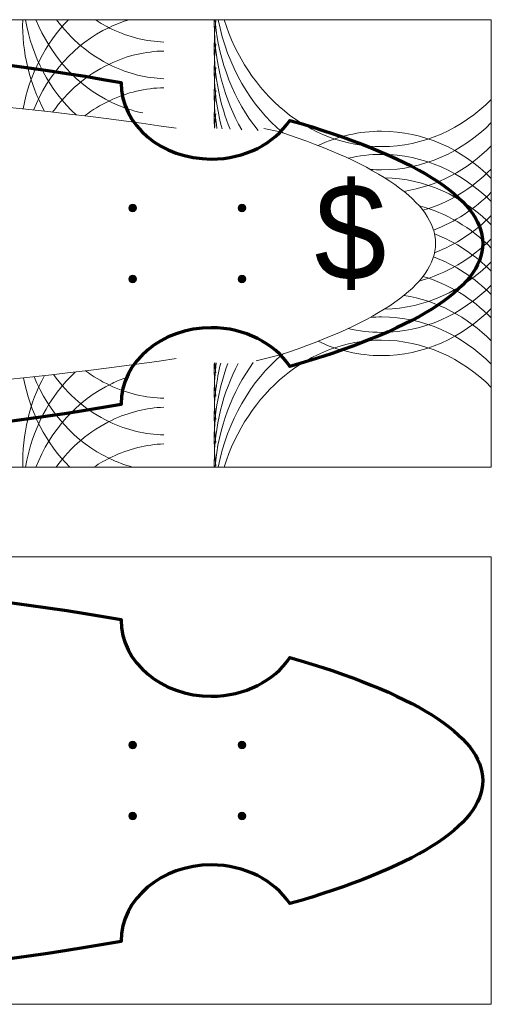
# Model space of a CAD drawing. Header units: inches. Extents: x 0 to 48, y -19.6 to 10.
# Tile 256 of 256: x 37.5 to 48, y -12 to 10. Entities that reach past the tile are written whole.
import ezdxf

# ---------------------------------------------------------------- set-up
doc = ezdxf.new("R2010")
doc.units = ezdxf.units.IN
doc.header["$MEASUREMENT"] = 0
doc.layers.add('Layer 1', color=7, linetype='Continuous')

msp = doc.modelspace()

# ---------------------------------------------------------------- hatches: boundary and pattern name
at = {"layer": 'Layer 1', "true_color": 0xe6e7e8}
h = msp.add_hatch(color=254, dxfattribs=at)
edge = h.paths.add_edge_path()
edge.add_spline(control_points=[(40.074, 5.794), (40.074, 5.747), (40.036, 5.709), (39.99, 5.709), (39.943, 5.709), (39.905, 5.747), (39.905, 5.794), (39.905, 5.84), (39.943, 5.878), (39.99, 5.878), (40.036, 5.878), (40.074, 5.84), (40.074, 5.794)], knot_values=[0, 0, 0, 0, 1, 1, 1, 2, 2, 2, 3, 3, 3, 4, 4, 4, 4], degree=3, periodic=1)
h = msp.add_hatch(color=254, dxfattribs=at)
edge = h.paths.add_edge_path()
edge.add_spline(control_points=[(42.514, 5.794), (42.514, 5.747), (42.476, 5.709), (42.43, 5.709), (42.383, 5.709), (42.345, 5.747), (42.345, 5.794), (42.345, 5.84), (42.383, 5.878), (42.43, 5.878), (42.476, 5.878), (42.514, 5.84), (42.514, 5.794)], knot_values=[0, 0, 0, 0, 1, 1, 1, 2, 2, 2, 3, 3, 3, 4, 4, 4, 4], degree=3, periodic=1)
h = msp.add_hatch(color=254, dxfattribs=at)
edge = h.paths.add_edge_path()
edge.add_spline(control_points=[(40.074, 4.206), (40.074, 4.16), (40.036, 4.122), (39.99, 4.122), (39.943, 4.122), (39.905, 4.16), (39.905, 4.206), (39.905, 4.253), (39.943, 4.291), (39.99, 4.291), (40.036, 4.291), (40.074, 4.253), (40.074, 4.206)], knot_values=[0, 0, 0, 0, 1, 1, 1, 2, 2, 2, 3, 3, 3, 4, 4, 4, 4], degree=3, periodic=1)
h = msp.add_hatch(color=254, dxfattribs=at)
edge = h.paths.add_edge_path()
edge.add_spline(control_points=[(42.514, 4.206), (42.514, 4.16), (42.476, 4.122), (42.43, 4.122), (42.383, 4.122), (42.345, 4.16), (42.345, 4.206), (42.345, 4.253), (42.383, 4.291), (42.43, 4.291), (42.476, 4.291), (42.514, 4.253), (42.514, 4.206)], knot_values=[0, 0, 0, 0, 1, 1, 1, 2, 2, 2, 3, 3, 3, 4, 4, 4, 4], degree=3, periodic=1)
h = msp.add_hatch(color=254, dxfattribs=at)
edge = h.paths.add_edge_path()
edge.add_spline(control_points=[(40.074, -6.214), (40.074, -6.26), (40.036, -6.298), (39.99, -6.298), (39.943, -6.298), (39.905, -6.26), (39.905, -6.214), (39.905, -6.167), (39.943, -6.129), (39.99, -6.129), (40.036, -6.129), (40.074, -6.167), (40.074, -6.214)], knot_values=[0, 0, 0, 0, 1, 1, 1, 2, 2, 2, 3, 3, 3, 4, 4, 4, 4], degree=3, periodic=1)
h = msp.add_hatch(color=254, dxfattribs=at)
edge = h.paths.add_edge_path()
edge.add_spline(control_points=[(42.514, -6.214), (42.514, -6.26), (42.476, -6.298), (42.43, -6.298), (42.383, -6.298), (42.345, -6.26), (42.345, -6.214), (42.345, -6.167), (42.383, -6.129), (42.43, -6.129), (42.476, -6.129), (42.514, -6.167), (42.514, -6.214)], knot_values=[0, 0, 0, 0, 1, 1, 1, 2, 2, 2, 3, 3, 3, 4, 4, 4, 4], degree=3, periodic=1)
h = msp.add_hatch(color=254, dxfattribs=at)
edge = h.paths.add_edge_path()
edge.add_spline(control_points=[(40.074, -7.801), (40.074, -7.848), (40.036, -7.886), (39.99, -7.886), (39.943, -7.886), (39.905, -7.848), (39.905, -7.801), (39.905, -7.754), (39.943, -7.716), (39.99, -7.716), (40.036, -7.716), (40.074, -7.754), (40.074, -7.801)], knot_values=[0, 0, 0, 0, 1, 1, 1, 2, 2, 2, 3, 3, 3, 4, 4, 4, 4], degree=3, periodic=1)
h = msp.add_hatch(color=254, dxfattribs=at)
edge = h.paths.add_edge_path()
edge.add_spline(control_points=[(42.514, -7.801), (42.514, -7.848), (42.476, -7.886), (42.43, -7.886), (42.383, -7.886), (42.345, -7.848), (42.345, -7.801), (42.345, -7.754), (42.383, -7.716), (42.43, -7.716), (42.476, -7.716), (42.514, -7.754), (42.514, -7.801)], knot_values=[0, 0, 0, 0, 1, 1, 1, 2, 2, 2, 3, 3, 3, 4, 4, 4, 4], degree=3, periodic=1)

# ---------------------------------------------------------------- linework, layer by layer
at = {"layer": 'Layer 1', "lineweight": 0}
for points in [[(48, 10), (48, 0), (0, 0), (0, 10), (48, 10)], [(48, -2.007), (48, -12.007), (0, -12.007), (0, -2.007), (48, -2.007)]]:
    msp.add_lwpolyline(points, dxfattribs=at)
at = {"layer": 'Layer 1', "color": 250, "lineweight": 18, "true_color": 0x231f20}
for points in [[(48, 10), (48, 0), (0, 0), (0, 10), (48, 10)], [(48, -2.007), (48, -12.007), (0, -12.007), (0, -2.007), (48, -2.007)]]:
    msp.add_lwpolyline(points, dxfattribs=at)
for points in [[(38.024, 7.953), (37.689, 8.562), (37.515, 9.274), (37.534, 10)], [(38.56, 10), (38.036, 9.471), (37.684, 8.767), (37.544, 8.006)], [(38.725, 7.873), (38.134, 8.418), (37.74, 9.176), (37.595, 10)], [(41.83, 10), (41.91, 9.049), (42.26, 8.188), (42.791, 7.521)], [(41.902, 10), (42.102, 8.969), (42.624, 8.078), (43.341, 7.473)], [(41.848, 7.895), (41.835, 7.788), (41.826, 7.68), (41.82, 7.572)], [(46.047, 6.163), (46.789, 6.277), (47.462, 6.642), (48, 7.18)], [(46.472, 5.739), (47.046, 5.907), (47.567, 6.227), (48, 6.661)], [(45.614, 6.469), (46.527, 6.451), (47.359, 6.056), (48, 5.415)], [(46.708, 5.299), (47.189, 5.479), (47.627, 5.769), (48, 6.142)], [(46.387, 5.842), (46.995, 5.682), (47.546, 5.351), (48, 4.896)], [(46.731, 4.788), (47.203, 4.969), (47.633, 5.256), (48, 5.623)], [(46.387, 4.158), (46.995, 4.318), (47.546, 4.649), (48, 5.104)], [(46.731, 5.212), (47.203, 5.031), (47.633, 4.744), (48, 4.377)], [(46.708, 4.701), (47.189, 4.521), (47.627, 4.231), (48, 3.858)], [(45.614, 3.531), (46.527, 3.549), (47.359, 3.944), (48, 4.585)], [(46.472, 4.261), (47.046, 4.093), (47.567, 3.773), (48, 3.339)], [(46.047, 3.837), (46.789, 3.723), (47.462, 3.358), (48, 2.82)], [(41.902, 0), (42.102, 1.031), (42.624, 1.922), (43.341, 2.527)], [(41.848, 2.105), (41.839, 2.18), (41.831, 2.255), (41.826, 2.331)], [(41.83, 0), (41.904, 0.885), (42.213, 1.691), (42.683, 2.336)], [(38.018, 2.046), (37.687, 1.437), (37.517, 0.725), (37.539, 0)], [(38.584, 0), (38.054, 0.527), (37.696, 1.231), (37.553, 1.995)], [(38.706, 2.125), (38.124, 1.577), (37.737, 0.821), (37.596, 0)]]:
    msp.add_open_spline(points, degree=3, dxfattribs=at)
for points, knots in [([(39.914, 10), (39.764, 9.956), (39.616, 9.899), (39.469, 9.829), (38.688, 9.457), (38.104, 8.784), (37.776, 7.981)], [0, 0, 0, 0, 1, 1, 1, 2, 2, 2, 2]), ([(40.217, 7.917), (39.983, 7.965), (39.751, 8.042), (39.524, 8.15), (38.743, 8.522), (38.158, 9.196), (37.83, 10)], [0, 0, 0, 0, 1, 1, 1, 2, 2, 2, 2]), ([(40.686, 8.681), (40.297, 8.695), (39.904, 8.789), (39.524, 8.97), (39.028, 9.206), (38.611, 9.564), (38.289, 10)], [0, 0, 0, 0, 1, 1, 1, 2, 2, 2, 2]), ([(40.686, 9.501), (40.297, 9.516), (39.904, 9.609), (39.524, 9.79), (39.394, 9.852), (39.27, 9.922), (39.151, 10)], [0, 0, 0, 0, 1, 1, 1, 2, 2, 2, 2]), ([(41.813, 10), (41.813, 9.966), (41.812, 9.933), (41.812, 9.899), (41.812, 9.027), (42.039, 8.215), (42.428, 7.537)], [0, 0, 0, 0, 1, 1, 1, 2, 2, 2, 2]), ([(41.848, 9.971), (41.824, 9.775), (41.812, 9.578), (41.812, 9.38), (41.812, 8.726), (41.94, 8.105), (42.168, 7.55)], [0, 0, 0, 0, 1, 1, 1, 2, 2, 2, 2]), ([(42.033, 10), (42.552, 8.346), (43.93, 7.163), (45.548, 7.163), (46.486, 7.163), (47.344, 7.561), (48, 8.218)], [0, 0, 0, 0, 1, 1, 1, 2, 2, 2, 2]), ([(40.959, 7.575), (36.91, 8.175), (31.858, 8.565), (26.322, 8.651), (25.672, 9.17), (24.869, 9.476), (24, 9.476), (23.131, 9.476), (22.328, 9.17), (21.678, 8.651), (16.142, 8.565), (11.09, 8.175), (7.041, 7.575)], [0, 0, 0, 0, 1, 1, 1, 2, 2, 2, 3, 3, 3, 4, 4, 4, 4]), ([(40.686, 9.3), (40.279, 9.292), (39.867, 9.199), (39.469, 9.009), (38.956, 8.765), (38.527, 8.39), (38.201, 7.934)], [0, 0, 0, 0, 1, 1, 1, 2, 2, 2, 2]), ([(41.848, 9.452), (41.824, 9.256), (41.812, 9.059), (41.812, 8.861), (41.812, 8.408), (41.874, 7.971), (41.987, 7.56)], [0, 0, 0, 0, 1, 1, 1, 2, 2, 2, 2]), ([(41.848, 8.933), (41.824, 8.737), (41.812, 8.54), (41.812, 8.342), (41.812, 8.078), (41.833, 7.819), (41.873, 7.568)], [0, 0, 0, 0, 1, 1, 1, 2, 2, 2, 2]), ([(40.686, 8.48), (40.279, 8.472), (39.867, 8.378), (39.469, 8.189), (39.271, 8.095), (39.085, 7.981), (38.913, 7.85)], [0, 0, 0, 0, 1, 1, 1, 2, 2, 2, 2]), ([(41.848, 8.414), (41.824, 8.218), (41.812, 8.021), (41.812, 7.823), (41.812, 7.739), (41.815, 7.655), (41.819, 7.572)], [0, 0, 0, 0, 1, 1, 1, 2, 2, 2, 2]), ([(42.92, 7.567), (42.92, 7.567), (43.287, 7.491), (43.287, 7.491), (45.486, 6.765), (46.754, 5.913), (46.754, 5), (46.754, 4.087), (45.486, 3.235), (43.287, 2.509), (43.287, 2.509), (42.752, 2.372), (42.752, 2.372)], [0, 0, 0, 0, 1, 1, 1, 2, 2, 2, 3, 3, 3, 4, 4, 4, 4]), ([(44.132, 7.188), (44.569, 7.394), (45.047, 7.508), (45.548, 7.508), (46.486, 7.508), (47.344, 7.11), (48, 6.453)], [0, 0, 0, 0, 1, 1, 1, 2, 2, 2, 2]), ([(45.297, 6.654), (45.38, 6.648), (45.464, 6.644), (45.548, 6.644), (46.486, 6.644), (47.344, 7.042), (48, 7.699)], [0, 0, 0, 0, 1, 1, 1, 2, 2, 2, 2]), ([(44.802, 6.903), (45.043, 6.959), (45.292, 6.989), (45.548, 6.989), (46.486, 6.989), (47.344, 6.591), (48, 5.934)], [0, 0, 0, 0, 1, 1, 1, 2, 2, 2, 2]), ([(40.074, 5.794), (40.074, 5.747), (40.036, 5.709), (39.99, 5.709), (39.943, 5.709), (39.905, 5.747), (39.905, 5.794), (39.905, 5.84), (39.943, 5.878), (39.99, 5.878), (40.036, 5.878), (40.074, 5.84), (40.074, 5.794)], [0, 0, 0, 0, 1, 1, 1, 2, 2, 2, 3, 3, 3, 4, 4, 4, 4]), ([(42.514, 5.794), (42.514, 5.747), (42.476, 5.709), (42.43, 5.709), (42.383, 5.709), (42.345, 5.747), (42.345, 5.794), (42.345, 5.84), (42.383, 5.878), (42.43, 5.878), (42.476, 5.878), (42.514, 5.84), (42.514, 5.794)], [0, 0, 0, 0, 1, 1, 1, 2, 2, 2, 3, 3, 3, 4, 4, 4, 4]), ([(40.074, 4.206), (40.074, 4.16), (40.036, 4.122), (39.99, 4.122), (39.943, 4.122), (39.905, 4.16), (39.905, 4.206), (39.905, 4.253), (39.943, 4.291), (39.99, 4.291), (40.036, 4.291), (40.074, 4.253), (40.074, 4.206)], [0, 0, 0, 0, 1, 1, 1, 2, 2, 2, 3, 3, 3, 4, 4, 4, 4]), ([(42.514, 4.206), (42.514, 4.16), (42.476, 4.122), (42.43, 4.122), (42.383, 4.122), (42.345, 4.16), (42.345, 4.206), (42.345, 4.253), (42.383, 4.291), (42.43, 4.291), (42.476, 4.291), (42.514, 4.253), (42.514, 4.206)], [0, 0, 0, 0, 1, 1, 1, 2, 2, 2, 3, 3, 3, 4, 4, 4, 4]), ([(44.802, 3.097), (45.043, 3.041), (45.292, 3.011), (45.548, 3.011), (46.486, 3.011), (47.344, 3.409), (48, 4.066)], [0, 0, 0, 0, 1, 1, 1, 2, 2, 2, 2]), ([(44.132, 2.812), (44.569, 2.606), (45.047, 2.492), (45.548, 2.492), (46.486, 2.492), (47.344, 2.89), (48, 3.547)], [0, 0, 0, 0, 1, 1, 1, 2, 2, 2, 2]), ([(45.297, 3.346), (45.38, 3.352), (45.464, 3.356), (45.548, 3.356), (46.486, 3.356), (47.344, 2.958), (48, 2.301)], [0, 0, 0, 0, 1, 1, 1, 2, 2, 2, 2]), ([(42.033, 0), (42.552, 1.654), (43.93, 2.837), (45.548, 2.837), (46.486, 2.837), (47.344, 2.439), (48, 1.782)], [0, 0, 0, 0, 1, 1, 1, 2, 2, 2, 2]), ([(40.959, 2.425), (36.929, 1.827), (31.904, 1.438), (26.398, 1.35), (26.398, 1.35), (26.374, 1.332), (26.374, 1.332), (26.374, 1.332), (26.469, 1.299), (26.469, 1.299), (26.469, 1.299), (26.521, 1.282), (26.521, 1.282), (26.521, 1.282), (26.519, 1.282), (26.519, 1.282), (26.519, 1.282), (26.856, 1.163), (26.856, 1.163), (26.856, 1.163), (25.926, 0.972), (25.926, 0.972), (25.926, 0.972), (25.116, 0.819), (25.116, 0.819), (25.116, 0.819), (23.898, 0.704), (23.898, 0.704), (23.898, 0.704), (23.129, 0.759), (23.129, 0.759), (23.129, 0.759), (21.101, 1.125), (21.101, 1.125), (21.101, 1.125), (21.607, 1.322), (21.607, 1.322), (21.607, 1.322), (21.576, 1.35), (21.576, 1.35), (16.08, 1.439), (11.065, 1.828), (7.041, 2.425)], [0, 0, 0, 0, 1, 1, 1, 2, 2, 2, 3, 3, 3, 4, 4, 4, 5, 5, 5, 6, 6, 6, 7, 7, 7, 8, 8, 8, 9, 9, 9, 10, 10, 10, 11, 11, 11, 12, 12, 12, 13, 13, 13, 14, 14, 14, 14]), ([(41.848, 1.586), (41.824, 1.782), (41.812, 1.979), (41.812, 2.177), (41.812, 2.228), (41.813, 2.28), (41.815, 2.331)], [0, 0, 0, 0, 1, 1, 1, 2, 2, 2, 2]), ([(41.848, 1.067), (41.824, 1.263), (41.812, 1.46), (41.812, 1.658), (41.812, 1.886), (41.828, 2.11), (41.858, 2.329)], [0, 0, 0, 0, 1, 1, 1, 2, 2, 2, 2]), ([(41.848, 0.548), (41.824, 0.744), (41.812, 0.941), (41.812, 1.139), (41.812, 1.549), (41.863, 1.947), (41.956, 2.323)], [0, 0, 0, 0, 1, 1, 1, 2, 2, 2, 2]), ([(41.848, 0.029), (41.824, 0.225), (41.812, 0.422), (41.812, 0.62), (41.812, 1.222), (41.921, 1.796), (42.116, 2.317)], [0, 0, 0, 0, 1, 1, 1, 2, 2, 2, 2]), ([(41.813, 0), (41.813, 0.034), (41.812, 0.067), (41.812, 0.101), (41.812, 0.911), (42.008, 1.669), (42.347, 2.316)], [0, 0, 0, 0, 1, 1, 1, 2, 2, 2, 2]), ([(39.989, 0), (39.816, 0.047), (39.644, 0.11), (39.474, 0.191), (38.699, 0.56), (38.118, 1.226), (37.788, 2.021)], [0, 0, 0, 0, 1, 1, 1, 2, 2, 2, 2]), ([(39.855, 2.003), (39.746, 1.965), (39.637, 1.921), (39.529, 1.87), (38.742, 1.495), (38.153, 0.813), (37.827, 0)], [0, 0, 0, 0, 1, 1, 1, 2, 2, 2, 2]), ([(40.686, 0.72), (40.281, 0.728), (39.87, 0.822), (39.474, 1.011), (38.968, 1.252), (38.544, 1.62), (38.219, 2.068)], [0, 0, 0, 0, 1, 1, 1, 2, 2, 2, 2]), ([(40.686, 1.54), (40.281, 1.548), (39.87, 1.642), (39.474, 1.831), (39.284, 1.921), (39.106, 2.03), (38.94, 2.153)], [0, 0, 0, 0, 1, 1, 1, 2, 2, 2, 2]), ([(40.686, 1.339), (40.299, 1.324), (39.907, 1.23), (39.529, 1.05), (39.026, 0.81), (38.604, 0.445), (38.28, 0)], [0, 0, 0, 0, 1, 1, 1, 2, 2, 2, 2]), ([(40.686, 0.519), (40.299, 0.503), (39.907, 0.41), (39.529, 0.23), (39.388, 0.163), (39.254, 0.086), (39.126, 0)], [0, 0, 0, 0, 1, 1, 1, 2, 2, 2, 2]), ([(40.074, -6.214), (40.074, -6.26), (40.036, -6.298), (39.99, -6.298), (39.943, -6.298), (39.905, -6.26), (39.905, -6.214), (39.905, -6.167), (39.943, -6.129), (39.99, -6.129), (40.036, -6.129), (40.074, -6.167), (40.074, -6.214)], [0, 0, 0, 0, 1, 1, 1, 2, 2, 2, 3, 3, 3, 4, 4, 4, 4]), ([(42.514, -6.214), (42.514, -6.26), (42.476, -6.298), (42.43, -6.298), (42.383, -6.298), (42.345, -6.26), (42.345, -6.214), (42.345, -6.167), (42.383, -6.129), (42.43, -6.129), (42.476, -6.129), (42.514, -6.167), (42.514, -6.214)], [0, 0, 0, 0, 1, 1, 1, 2, 2, 2, 3, 3, 3, 4, 4, 4, 4]), ([(40.074, -7.801), (40.074, -7.848), (40.036, -7.886), (39.99, -7.886), (39.943, -7.886), (39.905, -7.848), (39.905, -7.801), (39.905, -7.754), (39.943, -7.716), (39.99, -7.716), (40.036, -7.716), (40.074, -7.754), (40.074, -7.801)], [0, 0, 0, 0, 1, 1, 1, 2, 2, 2, 3, 3, 3, 4, 4, 4, 4]), ([(42.514, -7.801), (42.514, -7.848), (42.476, -7.886), (42.43, -7.886), (42.383, -7.886), (42.345, -7.848), (42.345, -7.801), (42.345, -7.754), (42.383, -7.716), (42.43, -7.716), (42.476, -7.716), (42.514, -7.754), (42.514, -7.801)], [0, 0, 0, 0, 1, 1, 1, 2, 2, 2, 3, 3, 3, 4, 4, 4, 4])]:
    msp.add_open_spline(points, degree=3, knots=knots, dxfattribs=at)
at = {"layer": 'Layer 1', "lineweight": 0}
for points, knots in [([(24, 0.207), (30.03, 0.207), (35.536, 0.658), (39.731, 1.402), (39.731, 1.406), (39.731, 1.409), (39.731, 1.412), (39.731, 2.353), (40.633, 3.115), (41.746, 3.115), (42.498, 3.115), (43.154, 2.766), (43.501, 2.25), (46.214, 3.028), (47.809, 3.977), (47.809, 5), (47.809, 6.023), (46.214, 6.972), (43.501, 7.75), (43.154, 7.234), (42.498, 6.885), (41.746, 6.885), (40.633, 6.885), (39.731, 7.647), (39.731, 8.588), (39.731, 8.591), (39.731, 8.594), (39.731, 8.598), (35.536, 9.342), (30.03, 9.793), (24, 9.793), (17.97, 9.793), (12.464, 9.342), (8.269, 8.598), (8.269, 8.594), (8.269, 8.591), (8.269, 8.588), (8.269, 7.647), (7.367, 6.885), (6.254, 6.885), (5.502, 6.885), (4.846, 7.234), (4.499, 7.75), (1.785, 6.972), (0.192, 6.023), (0.192, 5), (0.192, 3.977), (1.785, 3.028), (4.499, 2.25), (4.846, 2.766), (5.502, 3.115), (6.254, 3.115), (7.367, 3.115), (8.269, 2.353), (8.269, 1.412), (8.269, 1.409), (8.269, 1.406), (8.269, 1.402), (12.464, 0.658), (17.97, 0.207), (24, 0.207)], [0, 0, 0, 0, 1, 1, 1, 2, 2, 2, 3, 3, 3, 4, 4, 4, 5, 5, 5, 6, 6, 6, 7, 7, 7, 8, 8, 8, 9, 9, 9, 10, 10, 10, 11, 11, 11, 12, 12, 12, 13, 13, 13, 14, 14, 14, 15, 15, 15, 16, 16, 16, 17, 17, 17, 18, 18, 18, 19, 19, 19, 20, 20, 20, 20]), ([(40.074, 5.794), (40.074, 5.747), (40.036, 5.709), (39.99, 5.709), (39.943, 5.709), (39.905, 5.747), (39.905, 5.794), (39.905, 5.84), (39.943, 5.878), (39.99, 5.878), (40.036, 5.878), (40.074, 5.84), (40.074, 5.794)], [0, 0, 0, 0, 1, 1, 1, 2, 2, 2, 3, 3, 3, 4, 4, 4, 4]), ([(42.514, 5.794), (42.514, 5.747), (42.476, 5.709), (42.43, 5.709), (42.383, 5.709), (42.345, 5.747), (42.345, 5.794), (42.345, 5.84), (42.383, 5.878), (42.43, 5.878), (42.476, 5.878), (42.514, 5.84), (42.514, 5.794)], [0, 0, 0, 0, 1, 1, 1, 2, 2, 2, 3, 3, 3, 4, 4, 4, 4]), ([(40.074, 4.206), (40.074, 4.16), (40.036, 4.122), (39.99, 4.122), (39.943, 4.122), (39.905, 4.16), (39.905, 4.206), (39.905, 4.253), (39.943, 4.291), (39.99, 4.291), (40.036, 4.291), (40.074, 4.253), (40.074, 4.206)], [0, 0, 0, 0, 1, 1, 1, 2, 2, 2, 3, 3, 3, 4, 4, 4, 4]), ([(42.514, 4.206), (42.514, 4.16), (42.476, 4.122), (42.43, 4.122), (42.383, 4.122), (42.345, 4.16), (42.345, 4.206), (42.345, 4.253), (42.383, 4.291), (42.43, 4.291), (42.476, 4.291), (42.514, 4.253), (42.514, 4.206)], [0, 0, 0, 0, 1, 1, 1, 2, 2, 2, 3, 3, 3, 4, 4, 4, 4]), ([(24, -11.8), (30.03, -11.8), (35.536, -11.349), (39.731, -10.605), (39.731, -10.601), (39.731, -10.598), (39.731, -10.595), (39.731, -9.655), (40.633, -8.892), (41.746, -8.892), (42.498, -8.892), (43.154, -9.241), (43.501, -9.757), (46.214, -8.979), (47.809, -8.031), (47.809, -7.007), (47.809, -5.984), (46.214, -5.036), (43.501, -4.257), (43.154, -4.773), (42.498, -5.122), (41.746, -5.122), (40.633, -5.122), (39.731, -4.36), (39.731, -3.42), (39.731, -3.416), (39.731, -3.413), (39.731, -3.41), (35.536, -2.666), (30.03, -2.214), (24, -2.214), (17.97, -2.214), (12.464, -2.666), (8.269, -3.41), (8.269, -3.413), (8.269, -3.416), (8.269, -3.42), (8.269, -4.36), (7.367, -5.122), (6.254, -5.122), (5.502, -5.122), (4.846, -4.773), (4.499, -4.257), (1.785, -5.036), (0.192, -5.984), (0.192, -7.007), (0.192, -8.031), (1.785, -8.979), (4.499, -9.757), (4.846, -9.241), (5.502, -8.892), (6.254, -8.892), (7.367, -8.892), (8.269, -9.655), (8.269, -10.595), (8.269, -10.598), (8.269, -10.601), (8.269, -10.605), (12.464, -11.349), (17.97, -11.8), (24, -11.8)], [0, 0, 0, 0, 1, 1, 1, 2, 2, 2, 3, 3, 3, 4, 4, 4, 5, 5, 5, 6, 6, 6, 7, 7, 7, 8, 8, 8, 9, 9, 9, 10, 10, 10, 11, 11, 11, 12, 12, 12, 13, 13, 13, 14, 14, 14, 15, 15, 15, 16, 16, 16, 17, 17, 17, 18, 18, 18, 19, 19, 19, 20, 20, 20, 20]), ([(40.074, -6.214), (40.074, -6.26), (40.036, -6.298), (39.99, -6.298), (39.943, -6.298), (39.905, -6.26), (39.905, -6.214), (39.905, -6.167), (39.943, -6.129), (39.99, -6.129), (40.036, -6.129), (40.074, -6.167), (40.074, -6.214)], [0, 0, 0, 0, 1, 1, 1, 2, 2, 2, 3, 3, 3, 4, 4, 4, 4]), ([(42.514, -6.214), (42.514, -6.26), (42.476, -6.298), (42.43, -6.298), (42.383, -6.298), (42.345, -6.26), (42.345, -6.214), (42.345, -6.167), (42.383, -6.129), (42.43, -6.129), (42.476, -6.129), (42.514, -6.167), (42.514, -6.214)], [0, 0, 0, 0, 1, 1, 1, 2, 2, 2, 3, 3, 3, 4, 4, 4, 4]), ([(40.074, -7.801), (40.074, -7.848), (40.036, -7.886), (39.99, -7.886), (39.943, -7.886), (39.905, -7.848), (39.905, -7.801), (39.905, -7.754), (39.943, -7.716), (39.99, -7.716), (40.036, -7.716), (40.074, -7.754), (40.074, -7.801)], [0, 0, 0, 0, 1, 1, 1, 2, 2, 2, 3, 3, 3, 4, 4, 4, 4]), ([(42.514, -7.801), (42.514, -7.848), (42.476, -7.886), (42.43, -7.886), (42.383, -7.886), (42.345, -7.848), (42.345, -7.801), (42.345, -7.754), (42.383, -7.716), (42.43, -7.716), (42.476, -7.716), (42.514, -7.754), (42.514, -7.801)], [0, 0, 0, 0, 1, 1, 1, 2, 2, 2, 3, 3, 3, 4, 4, 4, 4])]:
    msp.add_open_spline(points, degree=3, knots=knots, dxfattribs=at)
at = {"layer": 'Layer 1', "color": 177, "lineweight": 70, "true_color": 0x2e3092}
for points in [[(24, 0.207), (30.03, 0.207), (35.536, 0.658), (39.731, 1.402), (39.731, 1.406), (39.731, 1.409), (39.731, 1.412), (39.731, 2.353), (40.633, 3.115), (41.746, 3.115), (42.498, 3.115), (43.154, 2.766), (43.501, 2.25), (46.214, 3.028), (47.809, 3.977), (47.809, 5), (47.809, 6.023), (46.214, 6.972), (43.501, 7.75), (43.154, 7.234), (42.498, 6.885), (41.746, 6.885), (40.633, 6.885), (39.731, 7.647), (39.731, 8.588), (39.731, 8.591), (39.731, 8.594), (39.731, 8.598), (35.536, 9.342), (30.03, 9.793), (24, 9.793), (17.97, 9.793), (12.464, 9.342), (8.269, 8.598), (8.269, 8.594), (8.269, 8.591), (8.269, 8.588), (8.269, 7.647), (7.367, 6.885), (6.254, 6.885), (5.502, 6.885), (4.846, 7.234), (4.499, 7.75), (1.785, 6.972), (0.192, 6.023), (0.192, 5), (0.192, 3.977), (1.785, 3.028), (4.499, 2.25), (4.846, 2.766), (5.502, 3.115), (6.254, 3.115), (7.367, 3.115), (8.269, 2.353), (8.269, 1.412), (8.269, 1.409), (8.269, 1.406), (8.269, 1.402), (12.464, 0.658), (17.97, 0.207), (24, 0.207)], [(24, -11.8), (30.03, -11.8), (35.536, -11.349), (39.731, -10.605), (39.731, -10.601), (39.731, -10.598), (39.731, -10.595), (39.731, -9.655), (40.633, -8.892), (41.746, -8.892), (42.498, -8.892), (43.154, -9.241), (43.501, -9.757), (46.214, -8.979), (47.809, -8.031), (47.809, -7.007), (47.809, -5.984), (46.214, -5.036), (43.501, -4.257), (43.154, -4.773), (42.498, -5.122), (41.746, -5.122), (40.633, -5.122), (39.731, -4.36), (39.731, -3.42), (39.731, -3.416), (39.731, -3.413), (39.731, -3.41), (35.536, -2.666), (30.03, -2.214), (24, -2.214), (17.97, -2.214), (12.464, -2.666), (8.269, -3.41), (8.269, -3.413), (8.269, -3.416), (8.269, -3.42), (8.269, -4.36), (7.367, -5.122), (6.254, -5.122), (5.502, -5.122), (4.846, -4.773), (4.499, -4.257), (1.785, -5.036), (0.192, -5.984), (0.192, -7.007), (0.192, -8.031), (1.785, -8.979), (4.499, -9.757), (4.846, -9.241), (5.502, -8.892), (6.254, -8.892), (7.367, -8.892), (8.269, -9.655), (8.269, -10.595), (8.269, -10.598), (8.269, -10.601), (8.269, -10.605), (12.464, -11.349), (17.97, -11.8), (24, -11.8)]]:
    msp.add_open_spline(points, degree=3, knots=[0, 0, 0, 0, 1, 1, 1, 2, 2, 2, 3, 3, 3, 4, 4, 4, 5, 5, 5, 6, 6, 6, 7, 7, 7, 8, 8, 8, 9, 9, 9, 10, 10, 10, 11, 11, 11, 12, 12, 12, 13, 13, 13, 14, 14, 14, 15, 15, 15, 16, 16, 16, 17, 17, 17, 18, 18, 18, 19, 19, 19, 20, 20, 20, 20], dxfattribs=at)

# ---------------------------------------------------------------- texts
at = {"layer": 'Layer 1', "color": 250, "true_color": 0x231f20, "insert": (44.05, 3.957), "char_height": 2.16196, "attachment_point": 7}
msp.add_mtext('\\fArmy|b0|i0|c0|p34;\\W1;$', dxfattribs=at)

doc.saveas('drawing.dxf')
